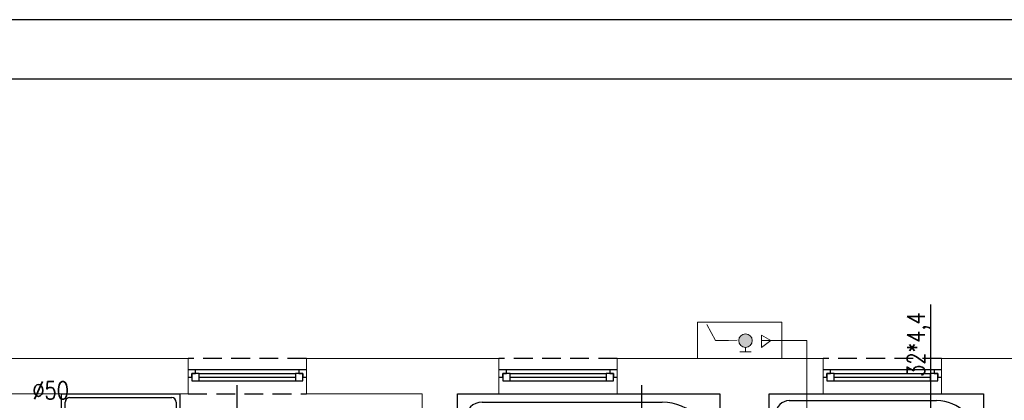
# Model space of a CAD drawing. Header units: millimetres. Extents: x -1623 to 1184, y -188 to 1297.
# Tile 4 of 6: x -666 to 0, y 1039 to 1297. Entities that reach past the tile are written whole.
import ezdxf

# ---------------------------------------------------------------- set-up
doc = ezdxf.new("R2010")
doc.units = ezdxf.units.MM
doc.linetypes.add('DASHED', pattern=[19.05, 12.7, -6.35])
doc.linetypes.add('DASHED2', pattern=[0.375, 0.25, -0.125])
doc.layers.get('0').update_dxf_attribs({"color": 252})
for name, color, linetype in [('1-GAZ', 252, 'Continuous'), ('I-MEBLE', 252, 'Continuous'), ('I-NAD', 252, 'DASHED'), ('I-OKNA', 252, 'Continuous'), ('I-SCIANA', 252, 'Continuous'), ('IS kan odp opis', 7, 'Continuous'), ('IS opis woda', 7, 'DASHED2'), ('TABELKA', 252, 'Continuous')]:
    doc.layers.add(name, color=color, linetype=linetype)
doc.styles.add('TECH', font='simplex.shx')

# ---------------------------------------------------------------- blocks, each defined once
blk = doc.blocks.new('wan160')
for p, q in [((-70, -160), (-70, 0)), ((-70, 0), (0, 0)), ((0, 0), (0, -160)), ((-55, -5), (-15, -5)), ((-65, -125), (-65, -15)), ((-5, -15), (-5, -125)), ((0, -160), (-70, -160))]:
    blk.add_line(p, q)
blk.add_circle((-35, -12.5), 2.5)
for centre, radius, start, end in [((-55, -15), 10, 90, 180), ((-15, -15), 10, 0, 90), ((-35, -125), 30, 180, 0)]:
    blk.add_arc(centre, radius, start, end)
blk = doc.blocks.new('zlew80')
for p, q in [((0, 60), (80, 60)), ((0, 0), (0, 60)), ((80, 60), (80, 0)), ((2.5, 49.5), (2.5, 54.5)), ((5.5, 57.5), (74.5, 57.5)), ((77.5, 54.5), (77.5, 49.5)), ((2.5, 15.5), (2.5, 49.5)), ((74.5, 52.5), (5.5, 52.5)), ((13.04, 48.51), (19.82, 49.74)), ((22.68, 49.74), (29.46, 48.51)), ((57.32, 49.74), (50.54, 48.51)), ((66.96, 48.51), (60.18, 49.74)), ((77.5, 15.5), (77.5, 49.5)), ((5.22, 33.82), (6.58, 41.95)), ((35.92, 41.95), (37.28, 33.82)), ((44.08, 41.95), (42.72, 33.82)), ((74.78, 33.82), (73.42, 41.95)), ((6.58, 23.05), (5.22, 31.18)), ((37.28, 31.18), (35.92, 23.05)), ((42.72, 31.18), (44.08, 23.05)), ((73.42, 23.05), (74.78, 31.18)), ((36.16, 24.44), (36.16, 24.44)), ((2.5, 5.5), (2.5, 15.5)), ((19.82, 15.26), (13.04, 16.49)), ((29.46, 16.49), (22.68, 15.26)), ((50.54, 16.49), (57.32, 15.26)), ((60.18, 15.26), (66.96, 16.49)), ((77.5, 15.5), (77.5, 5.5)), ((74.5, 12.5), (5.5, 12.5)), ((80, 0), (0, 0)), ((74.5, 2.5), (5.5, 2.5))]:
    blk.add_line(p, q)
for centre in [(30, 22.5), (50, 22.5)]:
    blk.add_circle(centre, 2.5)
for centre, radius, start, end in [((5.5, 54.5), 3, 90, 180), ((74.5, 54.5), 3, 0, 90), ((5.5, 49.5), 3, 90, 180), ((14.47, 40.64), 8, 100.30485, 170.53768), ((21.25, 41.87), 8, 79.69515, 100.30485), ((28.03, 40.64), 8, 9.46232, 79.69515), ((51.97, 40.64), 8, 100.30485, 170.53768), ((58.75, 41.87), 8, 79.69515, 100.30485), ((65.53, 40.64), 8, 9.46232, 79.69515), ((74.5, 49.5), 3, 0, 90), ((13.11, 32.5), 8, 170.53768, 189.46232), ((29.39, 32.5), 8, 350.53768, 9.46232), ((50.61, 32.5), 8, 170.53768, 189.46232), ((66.89, 32.5), 8, 350.53768, 9.46232), ((14.47, 24.36), 8, 189.46232, 259.69515), ((28.03, 24.36), 8, 280.30485, 350.53768), ((28.26, 25.75), 8, 350.53768, 350.53985), ((51.97, 24.36), 8, 189.46232, 259.69515), ((65.53, 24.36), 8, 280.30485, 350.53768), ((5.5, 15.5), 3, 180, 270), ((21.25, 23.13), 8, 259.69515, 280.30485), ((58.75, 23.13), 8, 259.69515, 280.30485), ((74.5, 15.5), 3, 270, 0), ((2.8, 12.8), 0.3, 180, 270), ((5.5, 5.5), 3, 180, 270), ((74.5, 5.5), 3, 270, 0)]:
    blk.add_arc(centre, radius, start, end)

msp = doc.modelspace()

# ---------------------------------------------------------------- hatches: boundary and pattern name
at = {"layer": '1-GAZ', "lineweight": 0}
h = msp.add_hatch(color=256, dxfattribs=at)
edge = h.paths.add_edge_path()
edge.add_arc((-175.03, 1079.6), 4.6, 270, 630)

# ---------------------------------------------------------------- linework, layer by layer
for points in [[(-207.58, 1092.02), (-207.58, 1067.5), (-150.35, 1067.5), (-150.35, 1092.02)], [(-207.58, 1092.02), (-207.58, 1067.5), (-150.35, 1067.5), (-150.35, 1092.02)], [(-164.16, 1079.66), (-164.16, 1074.95), (-157.79, 1079.66), (-164.22, 1083.35)]]:
    msp.add_lwpolyline(points, close=True, dxfattribs=at)
for points in [[(-201.1, 1090.52), (-195.27, 1079.76), (-180.76, 1079.82)], [(-201.1, 1090.52), (-195.27, 1079.76), (-186.49, 1079.76)], [(-164.16, 1079.66), (-133.52, 1079.66), (-133.52, 968.63)], [(-175.03, 1075), (-175.03, 1071.95)], [(-178.83, 1071.95), (-171.18, 1071.95)]]:
    msp.add_lwpolyline(points, dxfattribs=at)
msp.add_circle((-175.03, 1079.6), 4.6, dxfattribs=at)
msp.add_circle((-175.03, 1079.6), 4.6, dxfattribs=at)
at = {"layer": 'I-NAD'}
for p, q in [((-472.18, 1067.5), (-552.17, 1067.5)), ((-261.9, 1067.5), (-341.88, 1067.5)), ((-42.51, 1067.5), (-122.5, 1067.5)), ((-552.17, 1043.47), (-472.18, 1043.47)), ((-341.88, 1043.47), (-261.9, 1043.47)), ((-122.5, 1043.47), (-42.51, 1043.47))]:
    msp.add_line(p, q, dxfattribs=at)
at = {"layer": 'I-OKNA'}
for points in [[(-549.69, 1057.42), (-547.15, 1057.42), (-547.15, 1059.9), (-552.17, 1059.9)], [(-477.19, 1059.9), (-547.15, 1059.9)], [(-472.18, 1059.9), (-477.19, 1059.9), (-477.19, 1057.42), (-474.66, 1057.42)], [(-339.35, 1057.42), (-336.87, 1057.42), (-336.87, 1059.9), (-341.88, 1059.9)], [(-266.91, 1059.9), (-336.87, 1059.9)], [(-261.9, 1059.9), (-266.91, 1059.9), (-266.91, 1057.42), (-264.38, 1057.42)], [(-119.96, 1057.42), (-117.48, 1057.42), (-117.48, 1059.9), (-122.5, 1059.9)], [(-47.47, 1059.9), (-117.48, 1059.9)], [(-42.51, 1059.9), (-47.47, 1059.9), (-47.47, 1057.42), (-44.99, 1057.42)], [(-552.17, 1054.94), (-549.69, 1054.94), (-549.69, 1057.42), (-549.69, 1052.41)], [(-549.69, 1052.41), (-544.67, 1052.41), (-544.67, 1057.42), (-549.69, 1057.42)], [(-544.67, 1057.42), (-479.67, 1057.42)], [(-544.67, 1054.94), (-479.67, 1054.94)], [(-474.66, 1057.42), (-479.67, 1057.42), (-479.67, 1052.41), (-474.66, 1052.41)], [(-474.66, 1057.42), (-474.66, 1054.94), (-472.18, 1054.94)], [(-474.66, 1052.41), (-474.66, 1057.42)], [(-341.88, 1054.94), (-339.35, 1054.94), (-339.35, 1057.42), (-339.35, 1052.41)], [(-339.35, 1052.41), (-334.39, 1052.41), (-334.39, 1057.42), (-339.35, 1057.42)], [(-334.39, 1057.42), (-269.39, 1057.42)], [(-334.39, 1054.94), (-269.39, 1054.94)], [(-264.38, 1057.42), (-269.39, 1057.42), (-269.39, 1052.41), (-264.38, 1052.41)], [(-264.38, 1057.42), (-264.38, 1054.94), (-261.9, 1054.94)], [(-264.38, 1052.41), (-264.38, 1057.42)], [(-122.5, 1054.94), (-119.96, 1054.94), (-119.96, 1057.42), (-119.96, 1052.41)], [(-119.96, 1052.41), (-115.01, 1052.41), (-115.01, 1057.42), (-119.96, 1057.42)], [(-115.01, 1057.42), (-50, 1057.42)], [(-115.01, 1054.94), (-50, 1054.94)], [(-44.99, 1057.42), (-50, 1057.42), (-50, 1052.41), (-44.99, 1052.41)], [(-44.99, 1057.42), (-44.99, 1054.94), (-42.51, 1054.94)], [(-44.99, 1052.41), (-44.99, 1057.42)], [(-544.67, 1052.41), (-479.67, 1052.41)], [(-544.67, 1052.41), (-479.67, 1052.41)], [(-334.39, 1052.41), (-269.39, 1052.41)], [(-334.39, 1052.41), (-269.39, 1052.41)], [(-115.01, 1052.41), (-50, 1052.41)], [(-115.01, 1052.41), (-50, 1052.41)]]:
    msp.add_lwpolyline(points, dxfattribs=at)
at = {"layer": 'I-SCIANA', "lineweight": 0}
for p, q in [((-552.17, 1067.5), (-552.17, 1043.47)), ((-472.18, 1043.47), (-472.18, 1067.5)), ((-341.88, 1067.5), (-341.88, 1043.47)), ((-261.9, 1043.47), (-261.9, 1067.5)), ((-122.5, 1067.5), (-122.5, 1043.47)), ((-42.51, 1043.47), (-42.51, 1067.5))]:
    msp.add_line(p, q, dxfattribs=at)
for points in [[(-1401.7, 524.54), (-1514.77, 524.54), (-1514.77, 1067.5), (-552.17, 1067.5)], [(-552.17, 1067.5), (-552.17, 1043.47)], [(-552.17, 1043.47), (-552.17, 1067.5)], [(-472.18, 1067.5), (-341.88, 1067.5)], [(-472.18, 1067.5), (-472.18, 1043.47)], [(-472.18, 1043.47), (-472.18, 1067.5)], [(-341.88, 1067.5), (-341.88, 1043.47)], [(-341.88, 1043.47), (-341.88, 1067.5)], [(-261.9, 1067.5), (-122.5, 1067.5)], [(-261.9, 1067.5), (-261.9, 1043.47)], [(-261.9, 1043.47), (-261.9, 1067.5)], [(-122.5, 1067.5), (-122.5, 1043.47)], [(-122.5, 1043.47), (-122.5, 1067.5)], [(-42.51, 1067.5), (433.95, 1067.5), (433.95, 524.54), (366.66, 524.54)], [(-42.51, 1067.5), (-42.51, 1043.47)], [(-42.51, 1043.47), (-42.51, 1067.5)], [(-653.42, 724.51), (-688.91, 724.51), (-688.91, 1043.47), (-552.17, 1043.47)], [(-472.18, 1043.47), (-393.92, 1043.47), (-393.92, 724.51), (-573.43, 724.51)], [(-341.88, 750.56), (-369.95, 750.56), (-369.95, 1043.47), (-341.88, 1043.47)], [(-261.9, 1043.47), (-192.51, 1043.47)], [(-182.95, 984.04), (-192.51, 984.04), (-192.51, 1043.47)], [(-129.3, 750.56), (-158.98, 750.56), (-158.98, 1043.47), (-122.5, 1043.47)], [(-42.51, 1043.47), (-13.99, 1043.47), (-13.99, 750.56), (-49.31, 750.56)]]:
    msp.add_lwpolyline(points, dxfattribs=at)
at = {"layer": 'IS opis woda'}
msp.add_line((-49.92, 1104.12), (-49.92, 1013.15), dxfattribs=at)
at = {"layer": 'IS opis woda', "linetype": 'ByBlock'}
for p, q in [((-519.34, 1049.31, 53.36), (-519.34, 953.27, 53.36)), ((-245.35, 1049.31, 53.36), (-245.35, 953.77, 53.36))]:
    msp.add_line(p, q, dxfattribs=at)
at = {"layer": 'TABELKA'}
for points in [[(-1622.95, 1296.88), (-1622.95, -188.12), (477.05, -188.12), (477.05, 1296.88)], [(-1622.95, 1296.88), (-1622.95, -188.12), (477.05, -188.12), (477.05, 1296.88)], [(-1622.95, 1296.88), (-1622.95, -188.12), (477.05, -188.12), (477.05, 1296.88)], [(-1622.95, 1296.88), (-1622.95, -188.12), (477.05, -188.12), (477.05, 1296.88)], [(-1545.15, -159.45), (448.47, -159.45), (448.47, 1256.54), (-1545.15, 1256.54)]]:
    msp.add_lwpolyline(points, close=True, dxfattribs=at)

# ---------------------------------------------------------------- block references
at = {"layer": 'I-MEBLE', "linetype": 'ByBlock', "lineweight": 0, "rotation": 180}
msp.add_blockref('zlew80', (-557.85, 1043.47), dxfattribs=at)
at = {"layer": 'I-MEBLE', "lineweight": 0, "rotation": 90}
for p, xscale, yscale, zscale in [((-369.95, 1043.47), 1.109007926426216, 1.109007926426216, 1.109007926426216), ((-158.98, 1043.47), 0.9061864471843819, 0.9061864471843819, 0.9061864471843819)]:
    msp.add_blockref('wan160', p, dxfattribs=dict(at, xscale=xscale, yscale=yscale, zscale=zscale))

# ---------------------------------------------------------------- texts
at = {"layer": 'IS kan odp opis', "style": 'TECH', "width": 0.8}
msp.add_text('∅50', height=12, dxfattribs=at).set_placement((-657.6, 1039.86))
at = {"layer": 'IS opis woda', "style": 'TECH', "width": 0.8}
msp.add_text('32*4,4', height=12, rotation=90, dxfattribs=at).set_placement((-53.71, 1055.07))

doc.saveas('drawing.dxf')
